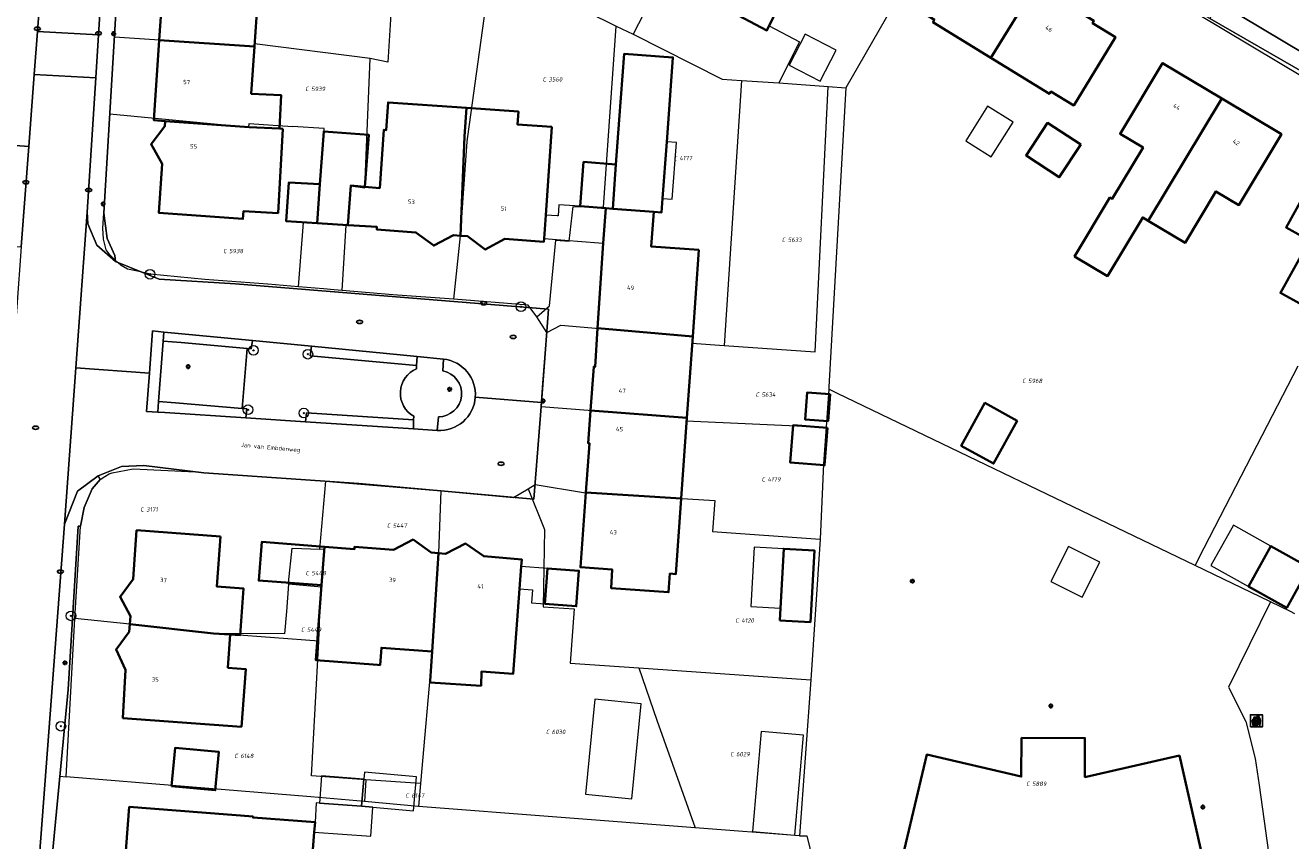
# Model space of a CAD drawing. Header units: metres. Extents: x 183765 to 187731, y 443805 to 446163.
# Tile 98 of 120: x 186608 to 186712, y 444558 to 444626. Entities that reach past the tile are written whole.
import ezdxf
from ezdxf.enums import TextEntityAlignment as Align

# ---------------------------------------------------------------- set-up
doc = ezdxf.new("R2010")
doc.units = ezdxf.units.M
doc.layers.get('0').update_dxf_attribs({"lineweight": 25})
for name, color, linetype, lineweight in [('B-WE-GR-BEPLANTING_CULTUUR_HEESTERS-GV', 90, 'Continuous', 18), ('B-WE-GR-BEPLANTING_CULTUUR_VASTE PLANTENVAK-GV', 90, 'Continuous', 18), ('B-WE-GR-BOOM-S', 253, 'Continuous', 25), ('B-WE-GR-HAAG-GV', 90, 'Continuous', 13), ('B-WE-IE-AFVAL APART PLAATS-S', 7, 'Continuous', 25), ('B-WE-IE-MEUBILAIR-S', 7, 'Continuous', 25), ('B-WE-OG-BEBOUWING-GV', 7, 'Continuous', 35), ('B-WE-OG-BEBOUWING-T18', 10, 'Continuous', 18), ('B-WE-OG-BEBOUWING_LUIFEL-GV', 7, 'Continuous', 18), ('B-WE-OG-BEBOUWING_OVERBOUWING-GV', 7, 'Continuous', 18), ('B-WE-OG-BEBOUWING_SCHUUR-GV', 7, 'Continuous', 18), ('B-WE-OG-TERREIN_BEGROEID-GV', 7, 'Continuous', 18), ('B-WE-OG-TERREIN_ERF-GV', 7, 'Continuous', 18), ('B-WE-OG-TOPOGRAFIE-T18', 10, 'Continuous', 18), ('B-WE-VH-GESLOTENVERHARDING_ASFALT-GV', 10, 'Continuous', 18), ('B-WE-VH-ONVERHARD_ZAND-GV', 210, 'Continuous', 18), ('B-WE-VH-OPENVERHARDING_BETONSTRAATSTEEN-GV', 90, 'Continuous', 18), ('B-WE-VH-OPENVERHARDING_TEGEL-GV', 90, 'Continuous', 18)]:
    doc.layers.add(name, color=color, linetype=linetype, lineweight=lineweight)
doc.layers.add('B-WE-KG-GRENS_PERCEEL-G', color=7, linetype='Continuous', lineweight=13, true_color=0xa55252)
doc.layers.add('B-WE-KG-GRENS_PERCEEL-S', color=7, linetype='Continuous', lineweight=25, true_color=0xa55252)
doc.styles.add('NLCS-ISO', font='NLCS-ISO.ttf')
doc.styles.add('NLCS-ISO-M200-T18', font='NLCS-ISO.ttf', dxfattribs={"height": 0.36})

# ---------------------------------------------------------------- blocks, each defined once
blk = doc.blocks.new('SIE-AFVAL APART PLAATS-SO')
h = blk.add_hatch(color=256)
h.dxf.hatch_style = 1
h.paths.add_polyline_path([(-0.09, 0.07), (-1.76, 0.07, 0.819081), (-1.79, -0.09), (-1.4, -2.19, 0.36153), (-1.37, -2.21), (-0.47, -2.21, 0.36153), (-0.44, -2.19), (-0.05, -0.09, 0.819081)])
h.paths.add_polyline_path([(-0.16, -0.1), (-0.2, -0.33), (-0.49, -0.33), (-0.47, -0.1)], flags=16)
h.paths.add_polyline_path([(-0.55, -0.1), (-0.58, -0.33), (-0.87, -0.33), (-0.87, -0.1)], flags=16)
h.paths.add_polyline_path([(-0.22, -0.42), (-0.27, -0.73), (-0.53, -0.73), (-0.5, -0.42)], flags=16)
h.paths.add_polyline_path([(-0.58, -0.42), (-0.61, -0.73), (-0.87, -0.73), (-0.87, -0.42)], flags=16)
h.paths.add_polyline_path([(-0.95, -0.1), (-0.95, -0.33), (-1.27, -0.33), (-1.29, -0.1)], flags=16)
h.paths.add_polyline_path([(-0.95, -0.42), (-0.95, -0.73), (-1.23, -0.73), (-1.26, -0.42)], flags=16)
h.paths.add_polyline_path([(-0.29, -0.83), (-0.34, -1.09), (-0.56, -1.09), (-0.54, -0.83)], flags=16)
h.paths.add_polyline_path([(-0.62, -0.83), (-0.65, -1.09), (-0.87, -1.09), (-0.87, -0.83)], flags=16)
h.paths.add_polyline_path([(-0.95, -0.83), (-0.95, -1.09), (-1.2, -1.09), (-1.22, -0.83)], flags=16)
h.paths.add_polyline_path([(-1.35, -0.33), (-1.64, -0.33), (-1.69, -0.1), (-1.37, -0.1)], flags=16)
h.paths.add_polyline_path([(-1.34, -0.42), (-1.31, -0.73), (-1.57, -0.73), (-1.63, -0.42)], flags=16)
h.paths.add_polyline_path([(-0.36, -1.18), (-0.41, -1.44), (-0.6, -1.44), (-0.57, -1.18)], flags=16)
h.paths.add_polyline_path([(-0.65, -1.18), (-0.68, -1.44), (-0.87, -1.44), (-0.87, -1.18)], flags=16)
h.paths.add_polyline_path([(-1.3, -0.83), (-1.28, -1.09), (-1.5, -1.09), (-1.55, -0.83)], flags=16)
h.paths.add_polyline_path([(-0.95, -1.18), (-0.95, -1.44), (-1.17, -1.44), (-1.19, -1.18)], flags=16)
h.paths.add_polyline_path([(-0.42, -1.53), (-0.47, -1.79), (-0.63, -1.79), (-0.6, -1.53)], flags=16)
h.paths.add_polyline_path([(-1.27, -1.18), (-1.25, -1.44), (-1.44, -1.44), (-1.49, -1.18)], flags=16)
h.paths.add_polyline_path([(-0.69, -1.53), (-0.71, -1.79), (-0.87, -1.79), (-0.87, -1.53)], flags=16)
h.paths.add_polyline_path([(-0.95, -1.53), (-0.95, -1.79), (-1.13, -1.79), (-1.16, -1.53)], flags=16)
h.paths.add_polyline_path([(-1.24, -1.53), (-1.22, -1.79), (-1.37, -1.79), (-1.42, -1.53)], flags=16)
h.paths.add_polyline_path([(-0.49, -1.89), (-0.53, -2.13), (-0.66, -2.13), (-0.64, -1.89)], flags=16)
h.paths.add_polyline_path([(-0.72, -1.89), (-0.74, -2.13), (-0.87, -2.13), (-0.87, -1.89)], flags=16)
h.paths.add_polyline_path([(-0.95, -1.89), (-0.95, -2.13), (-1.1, -2.13), (-1.12, -1.89)], flags=16)
h.paths.add_polyline_path([(-1.21, -1.89), (-1.18, -2.13), (-1.31, -2.13), (-1.35, -1.89)], flags=16)
h.paths.add_polyline_path([(-0.19, 0.78, -0.01173), (-0.3, 0.78, -0.148797), (-0.42, 1.03, -0.136076), (-0.69, 0.87), (-0.78, 0.85, -0.038293), (-1.14, 0.96), (-1.19, 0.81, -0.243822), (-1.56, 0.45, 0.344326), (-1, 0.22, -0.139345), (-0.6, 0.22, 0.618436), (-0.56, 0.27, -0.441494), (-0.47, 0.44, 0.309048)])
h.paths.add_polyline_path([(-0.49, 0.51, 0.351556), (-0.64, 0.31, 0.121061), (-1.02, 0.29, -0.288745), (-1.45, 0.42, 0.203599), (-1.12, 0.79), (-1.09, 0.87, 0.083075), (-0.28, 0.71, -0.242261)], flags=16)
h.paths.add_polyline_path([(-0.4, 0.79, -0.023345), (-0.63, 0.82, 0.07081), (-0.46, 0.9, 0.059965)], flags=16)
h.paths.add_polyline_path([(1.12, 1.48), (-1.07, 1.48, 0.860559), (-1.08, 1.42), (0.29, 1, -0.146703), (0.53, 0.28, 0.421968), (0.56, 0.25), (1.6, 0.31, 0.450293), (1.63, 0.34, 0.122241)])
h.paths.add_polyline_path([(0.26, 1.93, 1), (1.07, 1.93, 1)])
h.paths.add_polyline_path([(1.65, 0.15, 0.429303), (1.62, 0.18), (0.55, 0.23, 0.38429), (0.51, 0.2), (0.16, -2.16, 0.83726), (0.22, -2.18), (0.99, -0.78, -0.688204), (1.05, -0.78), (1.36, -2.14, 0.84934), (1.42, -2.14)])
for p, q in [((-0.09, 0.07), (-1.76, 0.07)), ((-1.4, -2.19), (-1.79, -0.09)), ((-1.37, -0.1), (-1.69, -0.1)), ((-1.64, -0.33), (-1.69, -0.1)), ((-1.64, -0.33), (-1.35, -0.33)), ((-1.63, -0.42), (-1.34, -0.42)), ((-1.57, -0.73), (-1.63, -0.42)), ((-1.57, -0.73), (-1.31, -0.73)), ((-1.55, -0.83), (-1.3, -0.83)), ((-1.5, -1.09), (-1.55, -0.83)), ((-1.5, -1.09), (-1.28, -1.09)), ((-1.49, -1.18), (-1.27, -1.18)), ((-1.44, -1.44), (-1.49, -1.18)), ((-1.44, -1.44), (-1.25, -1.44)), ((-1.42, -1.53), (-1.24, -1.53)), ((-1.37, -1.79), (-1.42, -1.53)), ((-1.37, -1.79), (-1.22, -1.79)), ((-1.37, -2.21), (-0.47, -2.21)), ((-1.31, -2.13), (-1.35, -1.89)), ((-1.35, -1.89), (-1.21, -1.89)), ((-1.31, -2.13), (-1.18, -2.13)), ((-0.95, -0.1), (-1.29, -0.1)), ((-1.27, -0.33), (-0.95, -0.33)), ((-1.26, -0.42), (-0.95, -0.42)), ((-1.23, -0.73), (-0.95, -0.73)), ((-1.22, -0.83), (-0.95, -0.83)), ((-1.2, -1.09), (-0.95, -1.09)), ((-1.19, -1.18), (-0.95, -1.18)), ((-1.17, -1.44), (-0.95, -1.44)), ((-1.16, -1.53), (-0.95, -1.53)), ((-1.13, -1.79), (-0.95, -1.79)), ((-1.12, -1.89), (-0.95, -1.89)), ((-1.1, -2.13), (-0.95, -2.13)), ((-0.95, -0.1), (-0.95, -0.33)), ((-0.95, -0.42), (-0.95, -0.73)), ((-0.95, -0.83), (-0.95, -1.09)), ((-0.95, -1.18), (-0.95, -1.44)), ((-0.95, -1.53), (-0.95, -1.79)), ((-0.95, -1.89), (-0.95, -2.13)), ((-0.87, -0.1), (-0.87, -0.33)), ((-0.55, -0.1), (-0.87, -0.1)), ((-0.87, -0.33), (-0.58, -0.33)), ((-0.87, -0.42), (-0.87, -0.73)), ((-0.87, -0.42), (-0.58, -0.42)), ((-0.87, -0.73), (-0.61, -0.73)), ((-0.87, -0.83), (-0.62, -0.83)), ((-0.87, -0.83), (-0.87, -1.09)), ((-0.87, -1.09), (-0.65, -1.09)), ((-0.87, -1.18), (-0.65, -1.18)), ((-0.87, -1.18), (-0.87, -1.44)), ((-0.87, -1.44), (-0.68, -1.44)), ((-0.87, -1.53), (-0.69, -1.53)), ((-0.87, -1.53), (-0.87, -1.79)), ((-0.87, -1.79), (-0.71, -1.79)), ((-0.87, -1.89), (-0.87, -2.13)), ((-0.87, -1.89), (-0.72, -1.89)), ((-0.87, -2.13), (-0.74, -2.13)), ((-0.66, -2.13), (-0.53, -2.13)), ((-0.64, -1.89), (-0.49, -1.89)), ((-0.63, -1.79), (-0.47, -1.79)), ((-0.6, -1.44), (-0.41, -1.44)), ((-0.6, -1.53), (-0.42, -1.53)), ((-0.57, -1.18), (-0.36, -1.18)), ((-0.56, -1.09), (-0.34, -1.09)), ((-0.54, -0.83), (-0.29, -0.83)), ((-0.53, -0.73), (-0.27, -0.73)), ((-0.53, -2.13), (-0.49, -1.89)), ((-0.5, -0.42), (-0.22, -0.42)), ((-0.49, -0.33), (-0.2, -0.33)), ((-0.16, -0.1), (-0.47, -0.1)), ((-0.47, -1.79), (-0.42, -1.53)), ((-0.44, -2.19), (-0.05, -0.09)), ((-0.41, -1.44), (-0.36, -1.18)), ((-0.34, -1.09), (-0.29, -0.83)), ((-0.27, -0.73), (-0.22, -0.42)), ((-0.2, -0.33), (-0.16, -0.1))]:
    blk.add_line(p, q)
blk.add_lwpolyline([(-2.5, -2.51), (2.5, -2.51), (2.5, 2.49), (-2.5, 2.49)], close=True)
for points in [[(-0.78, 0.85, -0.038293), (-1.14, 0.96), (-1.19, 0.81, -0.243822), (-1.56, 0.45, 0.344326), (-1, 0.22, -0.139345), (-0.6, 0.22, 0.618436), (-0.56, 0.27, -0.441494), (-0.47, 0.44, 0.309048), (-0.19, 0.78, -0.01173), (-0.3, 0.78, -0.01173)], [(-0.78, 0.85), (-0.69, 0.87, 0.136076), (-0.42, 1.03, 0.156405), (-0.29, 0.77)], [(-0.78, 0.85), (-0.69, 0.87, 0.136076), (-0.42, 1.03, 0.148797), (-0.3, 0.78, 0.148797)], [(-0.63, 0.82, 0.07081), (-0.46, 0.9, 0.059965), (-0.4, 0.79, 0.059965)], [(-0.4, 0.79, -0.023345), (-0.63, 0.82)]]:
    blk.add_lwpolyline(points, format="xyb")
for points in [[(-1.09, 0.87), (-1.12, 0.79, -0.203599), (-1.45, 0.42, 0.288745), (-1.02, 0.29, -0.121061), (-0.64, 0.31, -0.351556), (-0.49, 0.51, 0.242261), (-0.28, 0.71, -0.083075)], [(-1.07, 1.48), (1.12, 1.48, -0.122241), (1.63, 0.34, -0.450293), (1.6, 0.31), (0.56, 0.25, -0.421968), (0.53, 0.28, 0.146703), (0.29, 1), (-1.08, 1.42, -0.860559)], [(0.55, 0.23), (1.62, 0.18, -0.429303), (1.65, 0.15), (1.42, -2.14, -0.84934), (1.36, -2.14), (1.05, -0.78, 0.688204), (0.99, -0.78), (0.22, -2.18, -0.83726), (0.16, -2.16), (0.51, 0.2, -0.38429)]]:
    blk.add_lwpolyline(points, format="xyb", close=True)
for points in [[(-1.35, -0.33), (-1.37, -0.1)], [(-1.31, -0.73), (-1.34, -0.42)], [(-1.28, -1.09), (-1.3, -0.83)], [(-1.27, -0.33), (-1.29, -0.1)], [(-1.25, -1.44), (-1.27, -1.18)], [(-1.23, -0.73), (-1.26, -0.42)], [(-1.22, -1.79), (-1.24, -1.53)], [(-1.2, -1.09), (-1.22, -0.83)], [(-1.18, -2.13), (-1.21, -1.89)], [(-1.17, -1.44), (-1.19, -1.18)], [(-1.18, -2.22), (-1.18, -2.21)], [(-1.13, -1.79), (-1.16, -1.53)], [(-1.1, -2.13), (-1.12, -1.89)], [(-0.74, -2.13), (-0.72, -1.89)], [(-0.71, -1.79), (-0.69, -1.53)], [(-0.68, -1.44), (-0.65, -1.18)], [(-0.66, -2.13), (-0.64, -1.89)], [(-0.65, -1.09), (-0.62, -0.83)], [(-0.63, -1.79), (-0.6, -1.53)], [(-0.61, -0.73), (-0.58, -0.42)], [(-0.6, -1.44), (-0.57, -1.18)], [(-0.58, -0.33), (-0.55, -0.1)], [(-0.56, -1.09), (-0.54, -0.83)], [(-0.53, -0.73), (-0.5, -0.42)], [(-0.49, -0.33), (-0.47, -0.1)]]:
    blk.add_lwpolyline(points)
blk.add_circle((0.66, 1.93), 0.401)
for centre, radius, start, end in [((-1.76, -0.01), 0.0869, 90, 247.281), ((-0.09, -0.01), 0.0869, 292.719, 90), ((-1.37, -2.18), 0.0318, 190.4943, 270), ((-0.47, -2.18), 0.0318, 270, 349.5057)]:
    blk.add_arc(centre, radius, start, end)
blk = doc.blocks.new('SIE-MEUBILAIR_PAAL_LICHTMAST-SO')
for points in [[(-0.62, 0), (-1, 0)], [(-0.71, 0.71), (-0.44, 0.44)], [(0, 1), (0, 0.62)], [(0.44, 0.44), (0.71, 0.71)], [(1, 0), (0.62, 0)], [(-0.71, -0.71), (-0.44, -0.44)], [(0, -0.62), (0, -1)], [(0.44, -0.44), (0.71, -0.71)]]:
    blk.add_lwpolyline(points)
blk.add_circle((0, 0), 0.5)
blk = doc.blocks.new('SIE-MEUBILAIR_PUT_KOLK-SO')
blk.add_ellipse((0, 0), major_axis=(1.25, 0), ratio=0.54)
at = {"style": 'NLCS-ISO'}
blk.add_text('klk', height=0.75, dxfattribs=at).set_placement((0.03, 0), align=Align.MIDDLE_CENTER)
blk = doc.blocks.new('SIE-MEUBILAIR_PUT_RIOOLPUT-SO')
blk.add_ellipse((0, 0), major_axis=(1.25, 0), ratio=0.54)
at = {"style": 'NLCS-ISO'}
blk.add_text('ri', height=0.75, dxfattribs=at).set_placement((-0.04, 0.07), align=Align.MIDDLE_CENTER)
blk = doc.blocks.new('SGR-BOOM_GBKN-SO')
at = {"linetype": 'ByBlock', "lineweight": 18}
h = blk.add_hatch(color=0, dxfattribs=at)
h.dxf.hatch_style = 1
edge = h.paths.add_edge_path()
edge.add_arc((0, 0), 0.25, 0, 360)
at = {"color": 0, "linetype": 'ByBlock', "lineweight": 18}
for radius in [2, 0.25]:
    blk.add_circle((0, 0), radius, dxfattribs=at)
at = {"color": 0, "linetype": 'ByBlock', "lineweight": 18, "style": 'NLCS-ISO'}
blk.add_attdef('SOORT', (2.5, 0), '', height=1.5, dxfattribs=at)
blk = doc.blocks.new('SKG-PERCEELNUMMER-SO')
at = {"style": 'NLCS-ISO', "oblique": 10, "flags": 1}
for tag, p in [('GEMEENTECODE', (0, 2.55)), ('PERCEELGROOTTE', (0, -2.45))]:
    blk.add_attdef(tag, text='', height=1.8, dxfattribs=at).set_placement(p, align=Align.MIDDLE_CENTER)
at = {"style": 'NLCS-ISO', "oblique": 10}
blk.add_attdef('SECTIE', text='', height=1.8, dxfattribs=at).set_placement((-0.5, 0), align=Align.MIDDLE_RIGHT)
blk.add_attdef('PERCEELNUMMER', text='', height=1.8, dxfattribs=at).set_placement((0.5, 0), align=Align.MIDDLE_LEFT)

msp = doc.modelspace()

# ---------------------------------------------------------------- linework, layer by layer
at = {"layer": 'B-WE-GR-BEPLANTING_CULTUUR_HEESTERS-GV', "flags": 128}
for points in [[(186642.275, 444598.046), (186642.221, 444597.067)], [(186641.854, 444593.272), (186641.756, 444592.143), (186641.761, 444592.143)]]:
    msp.add_lwpolyline(points, dxfattribs=at)
at = {"layer": 'B-WE-GR-BEPLANTING_CULTUUR_HEESTERS-GV'}
for points in [[(186644.911, 444594.882, 0.4041164), (186642.275, 444598.046)], [(186642.221, 444597.067, -0.9147102), (186641.854, 444593.272)], [(186641.761, 444592.143, 0.4117818), (186644.911, 444594.882)]]:
    msp.add_lwpolyline(points, format="xyb", dxfattribs=at)
at = {"layer": 'B-WE-GR-BEPLANTING_CULTUUR_VASTE PLANTENVAK-GV', "flags": 128}
msp.add_lwpolyline([(186619.073, 444599.525), (186618.693, 444594.536), (186620.099, 444594.43), (186625.605, 444593.958), (186626.03, 444598.92), (186620.558, 444599.411)], close=True, dxfattribs=at)
at = {"layer": 'B-WE-GR-HAAG-GV', "flags": 128}
for points in [[(186618.693, 444594.536), (186619.073, 444599.525), (186619.131, 444600.285), (186618.201, 444600.374), (186617.933, 444596.868), (186617.692, 444593.71), (186618.625, 444593.649)], [(186626.03, 444598.92), (186626.362, 444598.89), (186626.461, 444599.575), (186619.73, 444600.227), (186619.131, 444600.285), (186619.073, 444599.525), (186620.558, 444599.411)], [(186631.343, 444599.102), (186631.233, 444598.304), (186640.058, 444597.515), (186640.099, 444598.254)], [(186626.014, 444593.923), (186625.605, 444593.958), (186620.099, 444594.43), (186618.693, 444594.536), (186618.625, 444593.649), (186619.225, 444593.61), (186625.919, 444593.175)], [(186639.81, 444593.006), (186630.948, 444593.607), (186630.868, 444592.854), (186639.784, 444592.274)]]:
    msp.add_lwpolyline(points, close=True, dxfattribs=at)
at = {"layer": 'B-WE-KG-GRENS_PERCEEL-G', "flags": 128}
for points in [[(186669.704, 444647.727), (186657.99, 444624.955)], [(186675.37, 444644.464), (186667.904, 444629.856), (186670.582, 444628.45), (186669.239, 444625.645), (186671.756, 444624.319), (186670.028, 444620.919)], [(186685.654, 444638.222), (186704.746, 444626.595), (186720.032, 444617.47), (186722.913, 444615.911)], [(186615.036, 444624.708), (186615.461, 444631.824)], [(186638.278, 444632.359), (186637.66, 444622.621), (186636.211, 444622.931)], [(186682.611, 444632.755), (186675.595, 444620.514)], [(186643.134, 444603.01), (186643.69, 444608.258), (186644.25, 444616.049), (186644.288, 444616.464), (186646.267, 444630.673)], [(186648.975, 444629.377), (186656.576, 444625.618)], [(186650.008, 444601.555), (186651.061, 444602.457), (186651.583, 444607.883), (186652.687, 444607.817), (186653.005, 444610.669), (186655.533, 444610.634), (186656.576, 444625.618)], [(186656.576, 444625.618), (186657.99, 444624.955)], [(186614.656, 444618.345), (186615.036, 444624.708)], [(186636.211, 444622.931), (186626.646, 444624.151), (186626.631, 444623.93), (186615.036, 444624.708)], [(186657.99, 444624.955), (186665.344, 444621.232), (186666.946, 444621.118)], [(186633.894, 444603.723), (186634.227, 444609.144), (186634.397, 444609.134), (186634.59, 444612.378), (186635.764, 444612.224), (186636.211, 444622.931)], [(186666.946, 444621.118), (186665.511, 444599.165)], [(186665.511, 444599.165), (186673.04, 444598.634), (186674.121, 444620.623)], [(186666.946, 444621.118), (186670.028, 444620.919)], [(186670.028, 444620.919), (186674.121, 444620.623)], [(186674.121, 444620.623), (186675.595, 444620.514)], [(186675.595, 444620.514), (186674.178, 444595.742), (186674.165, 444595.546)], [(186614.165, 444610.122), (186614.656, 444618.345)], [(186614.656, 444618.345), (186626.18, 444617.252), (186626.195, 444617.544), (186629.786, 444617.314)], [(186632.04, 444612.53), (186632.391, 444617.136), (186629.786, 444617.314)], [(186632.04, 444612.53), (186631.847, 444609.286)], [(186617.988, 444605.07), (186616.963, 444605.315), (186616.129, 444605.497), (186615.605, 444605.783), (186615.074, 444606.252), (186614.684, 444606.66), (186614.355, 444607.104), (186614.135, 444607.987), (186614.074, 444608.882), (186614.165, 444610.122)], [(186630.272, 444604.026), (186630.68, 444609.352), (186631.847, 444609.286)], [(186622.521, 444604.648), (186617.988, 444605.07)], [(186627.734, 444604.258), (186622.521, 444604.648)], [(186630.272, 444604.026), (186627.734, 444604.258)], [(186632.345, 444603.861), (186630.272, 444604.026)], [(186633.239, 444603.784), (186632.345, 444603.861)], [(186633.894, 444603.723), (186633.239, 444603.784)], [(186638.077, 444603.375), (186633.894, 444603.723)], [(186643.134, 444603.01), (186638.077, 444603.375)], [(186649.287, 444602.515), (186643.134, 444603.01)], [(186650.008, 444601.555), (186649.287, 444602.515)], [(186650.825, 444600.257), (186650.008, 444601.555)], [(186650.825, 444600.257), (186651.982, 444600.856), (186662.865, 444599.92), (186662.827, 444599.373), (186665.511, 444599.165)], [(186650.476, 444595.698), (186650.825, 444600.257)], [(186704.487, 444580.961), (186705.237, 444582.411), (186709.641, 444590.919), (186713.021, 444597.48)], [(186650.355, 444594.107), (186650.476, 444595.698)], [(186674.165, 444595.546), (186673.95, 444592.411)], [(186674.884, 444595.204), (186674.165, 444595.546)], [(186704.487, 444580.961), (186674.884, 444595.204)], [(186649.861, 444587.659), (186650.355, 444594.107)], [(186650.355, 444594.107), (186662.391, 444593.194), (186662.372, 444592.931), (186673.95, 444592.411)], [(186673.95, 444592.411), (186673.742, 444589.38), (186673.446, 444583.134)], [(186614.862, 444588.624), (186616.587, 444588.954), (186621.741, 444588.714)], [(186612.221, 444584.205), (186612.539, 444585.747), (186613.202, 444587.3), (186613.863, 444588.072)], [(186613.863, 444588.072), (186614.258, 444588.338), (186614.617, 444588.533), (186614.862, 444588.624)], [(186621.741, 444588.714), (186623.834, 444588.533)], [(186623.834, 444588.533), (186632.546, 444587.926)], [(186632.035, 444582.302), (186632.546, 444587.926)], [(186632.546, 444587.926), (186633.134, 444587.885)], [(186633.134, 444587.885), (186641.751, 444587.158)], [(186642.063, 444587.13), (186641.858, 444581.984), (186641.333, 444573.828), (186640.375, 444562.9)], [(186641.751, 444587.158), (186642.063, 444587.13)], [(186642.063, 444587.13), (186648.063, 444586.595)], [(186648.063, 444586.595), (186649.295, 444587.293)], [(186649.295, 444587.293), (186649.861, 444587.659)], [(186649.295, 444587.293), (186650.635, 444583.928), (186650.518, 444577.539), (186653.088, 444577.364), (186652.768, 444572.863), (186658.44, 444572.473)], [(186649.861, 444587.659), (186653.861, 444587.006), (186664.746, 444586.338), (186664.547, 444583.773), (186673.446, 444583.134)], [(186611.778, 444576.574), (186612.221, 444584.205)], [(186673.446, 444583.134), (186672.692, 444571.493)], [(186629.443, 444579.409), (186629.452, 444579.53), (186629.757, 444582.404), (186632.035, 444582.302)], [(186632.179, 444579.168), (186632.414, 444582.281), (186632.035, 444582.302)], [(186710.733, 444577.955), (186710.683, 444577.98), (186704.487, 444580.961)], [(186629.443, 444579.409), (186629.273, 444577.144), (186629.12, 444575.298), (186623.242, 444575.339)], [(186632.179, 444579.168), (186629.443, 444579.409)], [(186631.949, 444574.688), (186632.049, 444576.936), (186632.046, 444577.41), (186632.179, 444579.168)], [(186710.733, 444577.955), (186707.26, 444570.87), (186708.69, 444568.05), (186709.46, 444564.99), (186709.79, 444562.78), (186712.27, 444544.86)], [(186712.747, 444576.962), (186712.378, 444577.144), (186710.733, 444577.955)], [(186611.059, 444563.461), (186611.778, 444576.574)], [(186623.242, 444575.339), (186616.315, 444576.103), (186611.778, 444576.574)], [(186631.949, 444574.688), (186624.636, 444575.237), (186623.242, 444575.339)], [(186631.341, 444563.529), (186631.949, 444574.688)], [(186658.44, 444572.473), (186672.692, 444571.493)], [(186658.44, 444572.473), (186659.928, 444568.15), (186663.115, 444559.245)], [(186672.692, 444571.493), (186671.751, 444558.58)], [(186609.487, 444551.455), (186609.685, 444554.561), (186610.526, 444563.511)], [(186610.526, 444563.511), (186611.059, 444563.461)], [(186631.3, 444561.806), (186611.059, 444563.461)], [(186635.856, 444563.215), (186631.341, 444563.529)], [(186635.856, 444563.215), (186635.73, 444561.409)], [(186640.375, 444562.9), (186635.856, 444563.215)], [(186640.375, 444562.9), (186640.211, 444561.008)], [(186635.73, 444561.409), (186631.3, 444561.806)], [(186640.211, 444561.008), (186635.73, 444561.409)], [(186663.115, 444559.245), (186640.211, 444561.008)], [(186671.751, 444558.58), (186663.115, 444559.245)], [(186671.751, 444558.58), (186672.348, 444558.587), (186674.651, 444549.173), (186675.111, 444547.119)]]:
    msp.add_lwpolyline(points, dxfattribs=at)
at = {"layer": 'B-WE-OG-BEBOUWING-GV', "flags": 128}
for points in [[(186691.298, 444629.019), (186686.475, 444631.994), (186686.357, 444631.809), (186684.491, 444632.953), (186681.026, 444627.301), (186682.918, 444626.14), (186682.798, 444625.944), (186687.581, 444622.993)], [(186626.873, 444627.558), (186629.952, 444627.263), (186630.165, 444630.409), (186627.083, 444630.702), (186620.178, 444631.364), (186619.23, 444631.454), (186618.751, 444624.459), (186626.631, 444623.93)], [(186670.582, 444628.451), (186667.877, 444629.87), (186666.232, 444626.735), (186669.052, 444625.255)], [(186691.298, 444629.019), (186687.581, 444622.993), (186692.429, 444620.003), (186692.549, 444620.199), (186694.443, 444619.042), (186697.9, 444624.699), (186696.005, 444625.857), (186696.121, 444626.044)], [(186626.631, 444623.93), (186618.751, 444624.459), (186618.298, 444617.83), (186619.238, 444617.752), (186626.186, 444617.251), (186628.707, 444617.125), (186628.845, 444619.893), (186626.37, 444620.016)], [(186660.759, 444616.036), (186660.871, 444617.547), (186661.276, 444623.024), (186657.237, 444623.323), (186656.832, 444617.846), (186656.559, 444614.166), (186656.287, 444610.494), (186659.679, 444610.243), (186660.326, 444610.195), (186660.411, 444611.338)], [(186706.72, 444619.611), (186701.804, 444622.557), (186698.287, 444616.709), (186700.181, 444615.57), (186697.619, 444611.311), (186697.448, 444611.414), (186694.521, 444606.546), (186697.237, 444604.913), (186700.163, 444609.777), (186700.621, 444609.5)], [(186635.78, 444612.315), (186634.599, 444612.405), (186634.351, 444609.147), (186634.398, 444609.144), (186636.773, 444608.993), (186636.762, 444608.788), (186639.995, 444608.535), (186641.473, 444607.437), (186643.1, 444608.3), (186643.69, 444608.258), (186644.028, 444616.481), (186644.179, 444618.837), (186637.699, 444619.294), (186637.54, 444617.003), (186637.331, 444617.016), (186636.998, 444612.209)], [(186706.72, 444619.611), (186700.621, 444609.5), (186703.665, 444607.664), (186706.22, 444611.927), (186708.115, 444610.791), (186711.635, 444616.664)], [(186651.244, 444617.273), (186648.398, 444617.47), (186648.476, 444618.534), (186644.179, 444618.837), (186644.028, 444616.481), (186643.69, 444608.258), (186644.28, 444608.217), (186645.736, 444607.116), (186647.355, 444607.999), (186650.585, 444607.748), (186650.604, 444608.016), (186650.739, 444609.973)], [(186628.991, 444617.111), (186628.707, 444617.125), (186626.186, 444617.251), (186619.238, 444617.752), (186619.223, 444617.318), (186618.08, 444615.836), (186618.99, 444614.214), (186618.712, 444610.167), (186625.68, 444609.653), (186625.722, 444610.286), (186628.587, 444610.132)], [(186695.027, 444615.805), (186692.283, 444617.605), (186690.505, 444614.895), (186693.249, 444613.095)], [(186635.78, 444612.315), (186636.107, 444616.611), (186632.373, 444616.896), (186632.04, 444612.53), (186631.835, 444609.307), (186634.351, 444609.147), (186634.599, 444612.405)], [(186656.559, 444614.166), (186653.879, 444614.369), (186653.601, 444610.697), (186655.725, 444610.537), (186656.287, 444610.494)], [(186720.65, 444611.727), (186715.201, 444614.69), (186712.022, 444608.941), (186713.956, 444607.872), (186711.551, 444603.522), (186715.143, 444601.551)], [(186632.04, 444612.53), (186629.47, 444612.662), (186629.248, 444609.471), (186631.835, 444609.307)], [(186663.416, 444607.091), (186659.461, 444607.37), (186659.679, 444610.243), (186656.287, 444610.494), (186655.725, 444610.537), (186655.506, 444607.649), (186655.041, 444600.593), (186662.91, 444599.916)], [(186662.91, 444599.916), (186655.041, 444600.593), (186654.831, 444597.396), (186654.711, 444597.405), (186654.452, 444593.796), (186662.436, 444593.191)], [(186674.277, 444595.139), (186672.384, 444595.283), (186672.215, 444593.053), (186674.108, 444592.91)], [(186689.776, 444592.939), (186687.095, 444594.418), (186685.136, 444590.867), (186687.817, 444589.388)], [(186662.436, 444593.191), (186654.452, 444593.796), (186654.256, 444591.06), (186654.374, 444591.061), (186654.072, 444586.993), (186661.964, 444586.509)], [(186674.065, 444592.35), (186671.22, 444592.566), (186670.986, 444589.477), (186673.831, 444589.262)], [(186661.964, 444586.509), (186654.072, 444586.993), (186653.612, 444580.807), (186656.255, 444580.621), (186656.146, 444579.08), (186660.91, 444578.744), (186661.018, 444580.284), (186661.522, 444580.249)], [(186623.834, 444583.353), (186616.871, 444583.873), (186616.597, 444579.821), (186615.509, 444578.373), (186616.375, 444576.748), (186616.315, 444576.103), (186623.242, 444575.339), (186624.636, 444575.237), (186625.445, 444575.178), (186625.728, 444579.044), (186623.528, 444579.205)], [(186632.43, 444582.496), (186627.23, 444582.907), (186626.991, 444579.714), (186632.191, 444579.325)], [(186632.191, 444579.325), (186631.721, 444573.112), (186636.805, 444572.728), (186637.034, 444572.711), (186637.143, 444574.146), (186641.333, 444573.828), (186641.858, 444581.984), (186641.262, 444582.039), (186639.766, 444583.104), (186638.147, 444582.257), (186634.921, 444582.504), (186634.908, 444582.3), (186632.43, 444582.496)], [(186641.333, 444573.828), (186641.176, 444571.396), (186641.168, 444571.265), (186645.392, 444570.995), (186645.421, 444572.171), (186648.039, 444571.974), (186648.573, 444579.024), (186648.714, 444580.881), (186648.758, 444581.465), (186645.612, 444581.724), (186644.093, 444582.781), (186642.453, 444581.93), (186641.858, 444581.984)], [(186670.112, 444576.411), (186672.653, 444576.267), (186672.987, 444582.202), (186670.447, 444582.345), (186670.169, 444577.413)], [(186708.907, 444579.22), (186712.074, 444577.449), (186713.94, 444580.785), (186710.772, 444582.556)], [(186650.663, 444577.784), (186653.272, 444577.586), (186653.495, 444580.518), (186650.885, 444580.716)], [(186623.242, 444575.339), (186616.315, 444576.103), (186616.255, 444575.458), (186615.173, 444573.996), (186615.963, 444572.309), (186615.743, 444568.329), (186625.555, 444567.605), (186625.907, 444572.385), (186624.434, 444572.495), (186624.636, 444575.237)], [(186619.78, 444562.691), (186623.394, 444562.347), (186623.696, 444565.522), (186620.083, 444565.867)], [(186705.835, 444553.659), (186703.197, 444565.218), (186695.37, 444563.445), (186695.378, 444566.666), (186690.127, 444566.684), (186690.103, 444563.479), (186682.277, 444565.3), (186679.557, 444553.762), (186684.725, 444552.528), (186684.138, 444550.115), (186684.46, 444550.056), (186684.609, 444550.705), (186700.74, 444550.658), (186700.888, 444549.991), (186701.191, 444550.064), (186700.654, 444552.478)], [(186631.391, 444556.357), (186631.583, 444558.875), (186631.646, 444559.697), (186626.525, 444560.087), (186626.517, 444560.167), (186616.268, 444560.966), (186615.643, 444552.952), (186627.548, 444552.046), (186627.896, 444556.623)]]:
    msp.add_lwpolyline(points, close=True, dxfattribs=at)
at = {"layer": 'B-WE-OG-BEBOUWING_LUIFEL-GV', "flags": 128}
for points in [[(186661.569, 444615.975), (186660.759, 444616.036), (186660.411, 444611.338), (186661.213, 444611.277)], [(186655.725, 444610.537), (186653.601, 444610.697), (186651.829, 444610.82), (186651.766, 444609.902), (186651.7, 444609.907), (186650.739, 444609.973), (186650.604, 444608.016), (186653.385, 444607.808), (186655.506, 444607.649)], [(186708.907, 444579.22), (186710.772, 444582.556), (186707.665, 444584.293), (186705.8, 444580.957)], [(186670.447, 444582.345), (186668.002, 444582.483), (186667.724, 444577.551), (186670.169, 444577.413)], [(186650.885, 444580.716), (186648.714, 444580.881), (186648.573, 444579.024), (186649.659, 444578.942), (186649.577, 444577.866), (186650.663, 444577.784)]]:
    msp.add_lwpolyline(points, close=True, dxfattribs=at)
at = {"layer": 'B-WE-OG-BEBOUWING_OVERBOUWING-GV', "flags": 128}
for points in [[(186674.781, 444623.609), (186672.225, 444624.945), (186670.89, 444622.388), (186673.446, 444621.053)], [(186692.552, 444579.639), (186695.145, 444578.343), (186696.595, 444581.245), (186694.002, 444582.541)], [(186654.036, 444562.011), (186657.883, 444561.64), (186658.642, 444569.516), (186654.795, 444569.887)], [(186672.08, 444566.921), (186668.564, 444567.222), (186667.856, 444558.939), (186671.373, 444558.639)], [(186636.419, 444560.955), (186639.804, 444560.649), (186640.058, 444563.457), (186635.752, 444563.846), (186635.7, 444563.276), (186635.498, 444561.038)], [(186631.583, 444558.875), (186636.256, 444558.558), (186636.419, 444560.955), (186635.498, 444561.038), (186632.008, 444561.284), (186631.75, 444561.303), (186631.646, 444559.697)]]:
    msp.add_lwpolyline(points, close=True, dxfattribs=at)
at = {"layer": 'B-WE-OG-BEBOUWING_SCHUUR-GV', "flags": 128}
for points in [[(186685.513, 444616.106), (186687.626, 444614.783), (186689.435, 444617.672), (186687.323, 444618.995)], [(186632.008, 444561.284), (186635.498, 444561.038), (186635.7, 444563.276), (186632.174, 444563.535)]]:
    msp.add_lwpolyline(points, close=True, dxfattribs=at)
at = {"layer": 'B-WE-OG-TERREIN_BEGROEID-GV', "flags": 128}
for points in [[(186640.042, 444597.245), (186640.058, 444597.515), (186631.233, 444598.304), (186631.343, 444599.102), (186626.461, 444599.575), (186626.362, 444598.89), (186626.03, 444598.92)], [(186626.03, 444598.92), (186625.605, 444593.958), (186626.014, 444593.923), (186625.919, 444593.175), (186630.868, 444592.854), (186630.948, 444593.607), (186639.81, 444593.006), (186639.821, 444593.307)]]:
    msp.add_lwpolyline(points, dxfattribs=at)
at = {"layer": 'B-WE-OG-TERREIN_BEGROEID-GV'}
msp.add_lwpolyline([(186639.821, 444593.307, -0.6214215), (186640.042, 444597.245)], format="xyb", dxfattribs=at)
at = {"layer": 'B-WE-OG-TERREIN_ERF-GV', "flags": 128}
for points in [[(186798.591, 444583.682), (186796.334, 444584.497), (186787.825, 444587.605), (186768.449, 444594.821), (186759.703, 444598.447), (186757.025, 444599.558), (186751.771, 444601.736), (186747.81, 444603.684), (186744.659, 444605.233), (186731.36, 444611.771), (186727.779, 444613.532), (186725.136, 444615.054), (186719.468, 444618.32), (186714.677, 444621.08), (186705.702, 444626.251), (186703.041, 444627.784), (186702.555, 444628.08), (186673.783, 444645.583), (186666.168, 444649.935), (186658.508, 444654.007), (186631.601, 444667.606), (186628.837, 444668.166)], [(186615.817, 444637.784), (186614.165, 444610.122), (186614.455, 444608.021), (186615.064, 444606.628), (186615.129, 444606.118), (186618.746, 444604.652), (186625.052, 444604.286), (186650.973, 444602.185), (186650.382, 444594.463), (186649.768, 444586.443), (186635.279, 444587.735), (186622.454, 444588.629), (186617.487, 444589.224), (186615.627, 444589.15), (186613.701, 444588.392), (186613.863, 444588.072), (186613.202, 444587.3), (186612.539, 444585.747), (186612.221, 444584.205), (186612.052, 444584.219), (186611.201, 444570.703), (186609.763, 444555.393)], [(186626.873, 444627.558), (186626.631, 444623.93), (186626.37, 444620.016), (186628.845, 444619.893), (186628.707, 444617.125), (186628.991, 444617.111), (186628.587, 444610.132), (186625.722, 444610.286), (186625.68, 444609.653), (186618.712, 444610.167), (186618.99, 444614.214), (186618.08, 444615.836), (186619.223, 444617.318), (186619.238, 444617.752), (186618.298, 444617.83), (186618.751, 444624.459), (186619.23, 444631.454)], [(186670.582, 444628.451), (186669.052, 444625.255), (186666.232, 444626.735)]]:
    msp.add_lwpolyline(points, dxfattribs=at)
for points in [[(186687.581, 444622.993), (186682.798, 444625.944), (186682.918, 444626.14), (186681.026, 444627.301), (186684.491, 444632.953), (186686.357, 444631.809), (186686.475, 444631.994), (186691.298, 444629.019), (186696.121, 444626.044), (186696.005, 444625.857), (186697.9, 444624.699), (186694.443, 444619.042), (186692.549, 444620.199), (186692.429, 444620.003)], [(186654.452, 444593.796), (186654.711, 444597.405), (186654.831, 444597.396), (186655.041, 444600.593), (186655.506, 444607.649), (186655.725, 444610.537), (186653.601, 444610.697), (186653.879, 444614.369), (186656.559, 444614.166), (186656.832, 444617.846), (186657.237, 444623.323), (186661.276, 444623.024), (186660.871, 444617.547), (186660.759, 444616.036), (186660.411, 444611.338), (186660.326, 444610.195), (186659.679, 444610.243), (186659.461, 444607.37), (186663.416, 444607.091), (186662.91, 444599.916), (186662.436, 444593.191), (186661.964, 444586.509), (186661.522, 444580.249), (186661.018, 444580.284), (186660.91, 444578.744), (186656.146, 444579.08), (186656.255, 444580.621), (186653.612, 444580.807), (186654.072, 444586.993), (186654.374, 444591.061), (186654.256, 444591.06)], [(186700.621, 444609.5), (186700.163, 444609.777), (186697.237, 444604.913), (186694.521, 444606.546), (186697.448, 444611.414), (186697.619, 444611.311), (186700.181, 444615.57), (186698.287, 444616.709), (186701.804, 444622.557), (186706.72, 444619.611), (186711.635, 444616.664), (186708.115, 444610.791), (186706.22, 444611.927), (186703.665, 444607.664)], [(186632.373, 444616.896), (186636.107, 444616.611), (186635.78, 444612.315), (186636.998, 444612.209), (186637.331, 444617.016), (186637.54, 444617.003), (186637.699, 444619.294), (186644.179, 444618.837), (186648.476, 444618.534), (186648.398, 444617.47), (186651.244, 444617.273), (186650.739, 444609.973), (186650.604, 444608.016), (186650.585, 444607.748), (186647.355, 444607.999), (186645.736, 444607.116), (186644.28, 444608.217), (186643.69, 444608.258), (186643.1, 444608.3), (186641.473, 444607.437), (186639.995, 444608.535), (186636.762, 444608.788), (186636.773, 444608.993), (186634.398, 444609.144), (186634.351, 444609.147), (186631.835, 444609.307), (186629.248, 444609.471), (186629.47, 444612.662), (186632.04, 444612.53)], [(186690.505, 444614.895), (186692.283, 444617.605), (186695.027, 444615.805), (186693.249, 444613.095)], [(186720.65, 444611.727), (186726.881, 444608.339), (186726.048, 444606.785), (186725.66, 444606.993), (186723.353, 444602.73), (186721.409, 444603.782), (186719.044, 444599.411), (186718.853, 444599.516), (186715.143, 444601.551), (186711.551, 444603.522), (186713.956, 444607.872), (186712.022, 444608.941), (186715.201, 444614.69)], [(186674.277, 444595.139), (186674.108, 444592.91), (186672.215, 444593.053), (186672.384, 444595.283)], [(186685.136, 444590.867), (186687.095, 444594.418), (186689.776, 444592.939), (186687.817, 444589.388)], [(186674.065, 444592.35), (186673.831, 444589.262), (186670.986, 444589.477), (186671.22, 444592.566)], [(186624.636, 444575.237), (186624.434, 444572.495), (186625.907, 444572.385), (186625.555, 444567.605), (186615.743, 444568.329), (186615.963, 444572.309), (186615.173, 444573.996), (186616.255, 444575.458), (186616.315, 444576.103), (186616.375, 444576.748), (186615.509, 444578.373), (186616.597, 444579.821), (186616.871, 444583.873), (186623.834, 444583.353), (186623.528, 444579.205), (186625.728, 444579.044), (186625.445, 444575.178)], [(186636.805, 444572.728), (186631.721, 444573.112), (186632.191, 444579.325), (186626.991, 444579.714), (186627.23, 444582.907), (186632.43, 444582.496), (186634.908, 444582.3), (186634.921, 444582.504), (186638.147, 444582.257), (186639.766, 444583.104), (186641.262, 444582.039), (186641.858, 444581.984), (186642.453, 444581.93), (186644.093, 444582.781), (186645.612, 444581.724), (186648.758, 444581.465), (186648.714, 444580.881), (186648.573, 444579.024), (186648.039, 444571.974), (186645.421, 444572.171), (186645.392, 444570.995), (186641.168, 444571.265), (186641.176, 444571.396), (186641.333, 444573.828), (186637.143, 444574.146), (186637.034, 444572.711)], [(186670.447, 444582.345), (186672.987, 444582.202), (186672.653, 444576.267), (186670.112, 444576.411), (186670.169, 444577.413)], [(186710.772, 444582.556), (186713.94, 444580.785), (186712.074, 444577.449), (186708.907, 444579.22)], [(186650.885, 444580.716), (186653.495, 444580.518), (186653.272, 444577.586), (186650.663, 444577.784)], [(186623.696, 444565.522), (186623.394, 444562.347), (186619.78, 444562.691), (186620.083, 444565.867)], [(186695.37, 444563.445), (186703.197, 444565.218), (186705.835, 444553.659), (186700.654, 444552.478), (186701.191, 444550.064), (186700.888, 444549.991), (186700.74, 444550.658), (186684.609, 444550.705), (186684.46, 444550.056), (186684.138, 444550.115), (186684.725, 444552.528), (186679.557, 444553.762), (186682.277, 444565.3), (186690.103, 444563.479), (186690.127, 444566.684), (186695.378, 444566.666)], [(186631.583, 444558.875), (186631.391, 444556.357), (186627.896, 444556.623), (186627.548, 444552.046), (186615.643, 444552.952), (186616.268, 444560.966), (186626.517, 444560.167), (186626.525, 444560.087), (186631.646, 444559.697)]]:
    msp.add_lwpolyline(points, close=True, dxfattribs=at)
at = {"layer": 'B-WE-VH-GESLOTENVERHARDING_ASFALT-GV', "flags": 128}
for points in [[(186614.541, 444637.918), (186615.043, 444643.284), (186615.854, 444647.951), (186610.757, 444649.28), (186609.633, 444638.204), (186608.662, 444625.165), (186613.717, 444624.881)], [(186610.9, 444584.389), (186611.845, 444597.313), (186612.788, 444610.198), (186613.491, 444621.319), (186608.395, 444621.594), (186607.953, 444615.657), (186607.333, 444607.337), (186606.593, 444597.404), (186606.067, 444590.347), (186604.437, 444568.465), (186604.166, 444564.981), (186603.529, 444556.787), (186603.14, 444551.788), (186602.522, 444543.83), (186602.297, 444540.942), (186601.976, 444536.815), (186607.317, 444536.416), (186608.413, 444551.098), (186608.741, 444555.489)]]:
    msp.add_lwpolyline(points, close=True, dxfattribs=at)
for points in [[(186674.607, 444646.943), (186682.78, 444641.98), (186685.395, 444640.387), (186703.405, 444629.419), (186706.511, 444627.527), (186715.343, 444622.236), (186720.087, 444619.394), (186720.214, 444619.318), (186722.739, 444623.699), (186722.313, 444623.947), (186721.998, 444624.131), (186719.297, 444625.706), (186719.116, 444625.812), (186706.115, 444633.726), (186702.835, 444635.723), (186699.607, 444637.688), (186681.01, 444649.009)], [(186644.911, 444594.882), (186650.382, 444594.463), (186650.973, 444602.185), (186625.052, 444604.286), (186618.746, 444604.652), (186615.129, 444606.118), (186613.593, 444607.471), (186612.847, 444609.25), (186612.788, 444610.198), (186611.845, 444597.313), (186617.933, 444596.868), (186618.201, 444600.374), (186619.131, 444600.285)], [(186619.131, 444600.285), (186619.73, 444600.227), (186626.461, 444599.575), (186631.343, 444599.102), (186640.099, 444598.254), (186642.275, 444598.046)], [(186619.225, 444593.61), (186618.625, 444593.649), (186617.692, 444593.71), (186617.933, 444596.868), (186611.845, 444597.313), (186610.9, 444584.389), (186611.997, 444587.103), (186613.701, 444588.392), (186615.627, 444589.15), (186617.487, 444589.224), (186622.454, 444588.629), (186635.279, 444587.735), (186649.768, 444586.443), (186650.382, 444594.463), (186644.911, 444594.882)], [(186641.761, 444592.143), (186641.756, 444592.143), (186639.784, 444592.274), (186630.868, 444592.854), (186625.919, 444593.175), (186619.225, 444593.61)]]:
    msp.add_lwpolyline(points, dxfattribs=at)
at = {"layer": 'B-WE-VH-GESLOTENVERHARDING_ASFALT-GV'}
for points in [[(186642.275, 444598.046, -0.4041164), (186644.911, 444594.882)], [(186644.911, 444594.882, -0.4117818), (186641.761, 444592.143)]]:
    msp.add_lwpolyline(points, format="xyb", dxfattribs=at)
at = {"layer": 'B-WE-VH-ONVERHARD_ZAND-GV', "flags": 128}
for points in [[(186619.131, 444600.285), (186618.201, 444600.374), (186617.933, 444596.868), (186617.692, 444593.71), (186618.625, 444593.649), (186618.693, 444594.536), (186619.073, 444599.525)], [(186619.73, 444600.227), (186619.131, 444600.285), (186619.073, 444599.525), (186620.558, 444599.411), (186626.03, 444598.92), (186626.362, 444598.89), (186626.461, 444599.575)], [(186631.343, 444599.102), (186631.233, 444598.304), (186640.058, 444597.515), (186640.099, 444598.254)], [(186618.625, 444593.649), (186619.225, 444593.61), (186625.919, 444593.175), (186626.014, 444593.923), (186625.605, 444593.958), (186620.099, 444594.43), (186618.693, 444594.536)], [(186639.81, 444593.006), (186630.948, 444593.607), (186630.868, 444592.854), (186639.784, 444592.274)]]:
    msp.add_lwpolyline(points, close=True, dxfattribs=at)
at = {"layer": 'B-WE-VH-OPENVERHARDING_BETONSTRAATSTEEN-GV', "flags": 128}
msp.add_lwpolyline([(186613.717, 444624.881), (186608.662, 444625.165), (186608.395, 444621.594), (186613.491, 444621.319)], close=True, dxfattribs=at)
at = {"layer": 'B-WE-VH-OPENVERHARDING_TEGEL-GV', "flags": 128}
for points in [[(186606.103, 444615.795), (186607.953, 444615.657), (186608.395, 444621.594), (186608.662, 444625.165), (186609.633, 444638.204), (186610.757, 444649.28), (186608.767, 444649.687), (186607.172, 444641.876), (186606.803, 444641.888), (186607.236, 444635.107), (186606.625, 444625.569), (186606.017, 444616.23), (186606.005, 444615.797)], [(186616.374, 444643.169), (186615.043, 444643.284), (186614.541, 444637.918), (186613.717, 444624.881), (186613.491, 444621.319), (186612.788, 444610.198), (186612.847, 444609.25), (186613.593, 444607.471), (186615.129, 444606.118), (186615.064, 444606.628), (186614.455, 444608.021), (186614.165, 444610.122), (186615.817, 444637.784)], [(186706.511, 444627.527), (186706.164, 444627.052), (186705.702, 444626.251), (186714.677, 444621.08), (186715.343, 444622.236)], [(186607.953, 444615.657), (186606.103, 444615.795), (186605.488, 444607.474), (186607.333, 444607.337)], [(186613.701, 444588.392), (186611.997, 444587.103), (186610.9, 444584.389), (186608.741, 444555.489), (186609.763, 444555.393), (186611.201, 444570.703), (186612.052, 444584.219), (186612.221, 444584.205), (186612.539, 444585.747), (186613.202, 444587.3), (186613.863, 444588.072)]]:
    msp.add_lwpolyline(points, close=True, dxfattribs=at)
at = {"layer": 'B-WE-VH-OPENVERHARDING_TEGEL-GV'}
for points in [[(186640.042, 444597.245, 0.6214215), (186639.821, 444593.307)], [(186641.854, 444593.272, 0.9147102), (186642.221, 444597.067)]]:
    msp.add_lwpolyline(points, format="xyb", dxfattribs=at)
at = {"layer": 'B-WE-VH-OPENVERHARDING_TEGEL-GV', "flags": 128}
for points in [[(186642.221, 444597.067), (186642.275, 444598.046), (186640.099, 444598.254), (186640.058, 444597.515), (186640.042, 444597.245)], [(186639.821, 444593.307), (186639.81, 444593.006), (186639.784, 444592.274), (186641.756, 444592.143), (186641.854, 444593.272)]]:
    msp.add_lwpolyline(points, dxfattribs=at)

# ---------------------------------------------------------------- block references
at = {"layer": 'B-WE-GR-BOOM-S', "xscale": 0.2, "yscale": 0.2, "zscale": 0.2}
for p in [(186617.988, 444605.07), (186648.69, 444602.38), (186626.553, 444598.77), (186631.054, 444598.453), (186626.102, 444593.849), (186630.723, 444593.573), (186611.453, 444576.786), (186610.607, 444567.65)]:
    msp.add_blockref('SGR-BOOM_GBKN-SO', p, dxfattribs=at)
at = {"layer": 'B-WE-IE-AFVAL APART PLAATS-S', "xscale": 0.2, "yscale": 0.2, "zscale": 0.2}
msp.add_blockref('SIE-AFVAL APART PLAATS-SO', (186709.567, 444568.1), dxfattribs=at)
at = {"layer": 'B-WE-IE-MEUBILAIR-S', "xscale": 0.2, "yscale": 0.2, "zscale": 0.2}
for name, p in [('SIE-MEUBILAIR_PUT_KOLK-SO', (186608.669, 444625.395)), ('SIE-MEUBILAIR_PUT_KOLK-SO', (186613.727, 444625.014)), ('SIE-MEUBILAIR_PAAL_LICHTMAST-SO', (186614.978, 444624.985)), ('SIE-MEUBILAIR_PUT_KOLK-SO', (186607.713, 444612.69)), ('SIE-MEUBILAIR_PUT_KOLK-SO', (186612.909, 444612.04)), ('SIE-MEUBILAIR_PAAL_LICHTMAST-SO', (186614.113, 444610.887)), ('SIE-MEUBILAIR_PUT_KOLK-SO', (186645.601, 444602.67)), ('SIE-MEUBILAIR_PUT_RIOOLPUT-SO', (186635.337, 444601.125)), ('SIE-MEUBILAIR_PUT_RIOOLPUT-SO', (186648.047, 444599.887)), ('SIE-MEUBILAIR_PAAL_LICHTMAST-SO', (186621.146, 444597.423)), ('SIE-MEUBILAIR_PAAL_LICHTMAST-SO', (186642.79, 444595.542)), ('SIE-MEUBILAIR_PAAL_LICHTMAST-SO', (186650.537, 444594.58)), ('SIE-MEUBILAIR_PUT_RIOOLPUT-SO', (186608.514, 444592.361)), ('SIE-MEUBILAIR_PUT_RIOOLPUT-SO', (186647.047, 444589.377)), ('SIE-MEUBILAIR_PUT_KOLK-SO', (186610.569, 444580.453)), ('SIE-MEUBILAIR_PAAL_LICHTMAST-SO', (186681.089, 444579.658)), ('SIE-MEUBILAIR_PAAL_LICHTMAST-SO', (186610.949, 444572.903)), ('SIE-MEUBILAIR_PAAL_LICHTMAST-SO', (186692.558, 444569.328)), ('SIE-MEUBILAIR_PAAL_LICHTMAST-SO', (186705.136, 444560.956))]:
    msp.add_blockref(name, p, dxfattribs=at)
at = {"layer": 'B-WE-KG-GRENS_PERCEEL-S', "xscale": 0.2, "yscale": 0.2, "zscale": 0.2}
for p, values in [((186650.878, 444621.205), {'PERCEELNUMMER': '3560', 'SECTIE': 'C'}), ((186631.229, 444620.415), {'PERCEELNUMMER': '5939', 'SECTIE': 'C'}), ((186661.704, 444614.688), {'PERCEELNUMMER': '4177', 'SECTIE': 'C'}), ((186670.678, 444607.922), {'PERCEELNUMMER': '5633', 'SECTIE': 'C'}), ((186624.428, 444606.992), {'PERCEELNUMMER': '5938', 'SECTIE': 'C'}), ((186690.569, 444596.24), {'PERCEELNUMMER': '5968', 'SECTIE': 'C'}), ((186668.506, 444595.103), {'PERCEELNUMMER': '5634', 'SECTIE': 'C'}), ((186669.004, 444588.087), {'PERCEELNUMMER': '4179', 'SECTIE': 'C'}), ((186617.572, 444585.601), {'PERCEELNUMMER': '3171', 'SECTIE': 'C'}), ((186637.987, 444584.262), {'PERCEELNUMMER': '5447', 'SECTIE': 'C'}), ((186631.255, 444580.325), {'PERCEELNUMMER': '5448', 'SECTIE': 'C'}), ((186666.832, 444576.407), {'PERCEELNUMMER': '4120', 'SECTIE': 'C'}), ((186630.875, 444575.635), {'PERCEELNUMMER': '5449', 'SECTIE': 'C'}), ((186651.146, 444567.179), {'PERCEELNUMMER': '6030', 'SECTIE': 'C'}), ((186625.36, 444565.189), {'PERCEELNUMMER': '6148', 'SECTIE': 'C'}), ((186666.405, 444565.337), {'PERCEELNUMMER': '6029', 'SECTIE': 'C'}), ((186690.899, 444562.882), {'PERCEELNUMMER': '5889', 'SECTIE': 'C'}), ((186639.521, 444561.915), {'PERCEELNUMMER': '6147', 'SECTIE': 'C'})]:
    msp.add_blockref('SKG-PERCEELNUMMER-SO', p, dxfattribs=at).add_auto_attribs(values)

# ---------------------------------------------------------------- texts
at = {"layer": 'B-WE-OG-BEBOUWING-T18', "style": 'NLCS-ISO-M200-T18'}
for s, rotation, p in [('46', 328.3, (186692.397, 444625.404)), ('57', 356.1, (186621.019, 444620.974)), ('44', 329.1, (186702.976, 444618.939)), ('42', 329.1, (186707.892, 444615.993)), ('55', 356.1, (186621.595, 444615.656)), ('53', 355.5, (186639.623, 444611.072)), ('51', 355.6, (186647.268, 444610.513)), ('49', 356.2, (186657.768, 444603.957)), ('47', 355.9, (186657.075, 444595.422)), ('45', 355.9, (186656.848, 444592.249)), ('43', 355.8, (186656.335, 444583.715)), ('37', 356.1, (186619.098, 444579.751)), ('39', 355.6, (186638.052, 444579.757)), ('41', 355.3, (186645.332, 444579.239)), ('35', 356.8, (186618.423, 444571.523))]:
    msp.add_text(s, height=0.36, rotation=rotation, dxfattribs=at).set_placement(p, align=Align.MIDDLE)
at = {"layer": 'B-WE-OG-TOPOGRAFIE-T18', "style": 'NLCS-ISO-M200-T18'}
msp.add_text('Jan van Embdenweg', height=0.36, rotation=354.9, dxfattribs=at).set_placement((186627.972, 444590.681), align=Align.MIDDLE)

doc.saveas('drawing.dxf')
